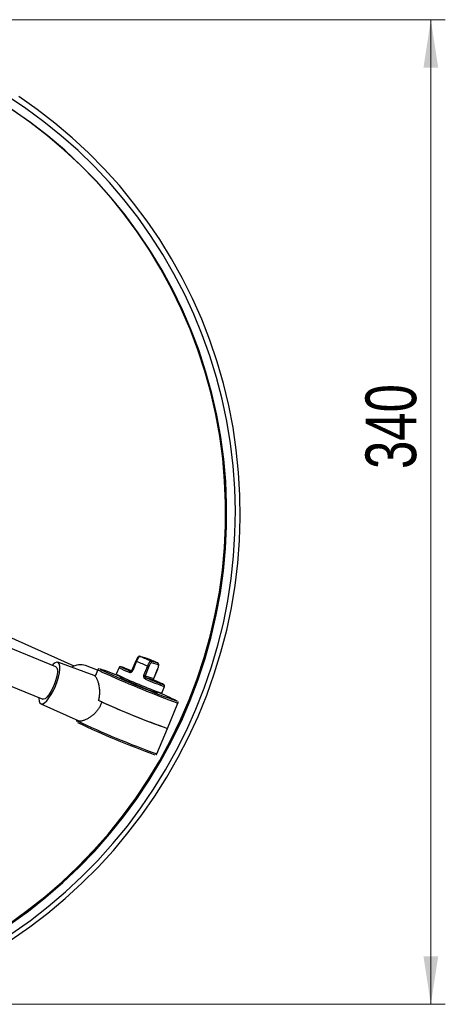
# Model space of a CAD drawing. Header units: millimetres. Extents: x 621 to 846, y 355 to 640.
# Tile 6 of 6: x 675 to 705, y 572 to 640. Entities that reach past the tile are written whole.
import ezdxf

# ---------------------------------------------------------------- set-up
doc = ezdxf.new("R2010")
doc.units = ezdxf.units.MM
doc.styles.add('SLDTEXTSTYLE0', font='TXT', dxfattribs={"width": 0.75})
doc.dimstyles.new('SLDDIMSTYLE2', dxfattribs={"dimtxt": 3.5, "dimasz": 3.302, "dimexe": 0, "dimexo": 0.0625, "dimgap": 0.875, "dimtad": 1, "dimdec": 0, "dimlfac": 5, "dimrnd": 1e-09, "dimzin": 12, "dimdsep": 46, "dimtxsty": 'SLDTEXTSTYLE0', "dimsah": 1, "dimcen": 0.09, "dimadec": 0, "dimazin": 3, "dimtfac": 1, "dimtofl": 0, "dimtmove": 0, "dimatfit": 3, "dimfxl": 0, "dimfrac": 2, "dimtolj": 1, "dimtzin": 12, "dimarcsym": 0})

# ---------------------------------------------------------------- blocks, each defined once
blk = doc.blocks.new('_D_2')
at = {"color": 7, "linetype": 'Continuous', "lineweight": 0}
for p, q in [((657.865, 639.514), (704.861, 639.514)), ((703.861, 639.514), (703.861, 571.514)), ((657.865, 571.514), (704.861, 571.514))]:
    blk.add_line(p, q, dxfattribs=at)
at = {"color": 7, "linetype": 'Continuous', "lineweight": 18}
for points in [[(703.861, 639.514), (703.353, 636.212), (704.369, 636.212)], [(703.861, 571.514), (704.369, 574.816), (703.353, 574.816)]]:
    blk.add_solid(points, dxfattribs=at)
at = {"color": 7, "linetype": 'Continuous', "lineweight": 18, "insert": (699.349, 608.488), "char_height": 3.5, "attachment_point": 1, "rotation": 90, "style": 'SLDTEXTSTYLE0'}
blk.add_mtext('340', dxfattribs=at)

msp = doc.modelspace()

# ---------------------------------------------------------------- linework, layer by layer
at = {"color": 7, "linetype": 'Continuous', "lineweight": 25}
for p, q in [((679.235, 594.875), (674.014, 597.195)), ((677.969, 594.811), (673.746, 596.538)), ((680.612, 594.214), (678.097, 595.137)), ((683.487, 595.229), (683.218, 594.582)), ((683.538, 595.205), (683.269, 594.559)), ((684.264, 595.397), (683.785, 595.544)), ((683.794, 595.541), (683.785, 595.544)), ((684.273, 595.394), (683.794, 595.541)), ((684.264, 595.397), (684.273, 595.394)), ((684.516, 595.237), (684.995, 595.09)), ((685.047, 594.96), (684.568, 595.106)), ((680.844, 594.593), (680.016, 594.909)), ((680.856, 594.622), (680.67, 594.175)), ((682.325, 594.769), (682.133, 594.307)), ((684.037, 594.236), (684.306, 594.882)), ((684.392, 594.848), (684.123, 594.202)), ((684.723, 594.018), (684.992, 594.664)), ((684.725, 594.018), (684.994, 594.664)), ((674.055, 593.819), (677.061, 592.589)), ((682.403, 594.174), (682.372, 594.1)), ((684.123, 594.202), (684.723, 594.018)), ((684.762, 593.892), (684.188, 594.068)), ((684.957, 593.024), (684.988, 593.098)), ((685.272, 593.001), (685.464, 593.462)), ((681.129, 592.4), (680.913, 592.489)), ((685.665, 590.563), (686.395, 592.317)), ((676.924, 592.267), (679.538, 591.085)), ((679.408, 591.144), (679.396, 591.115)), ((684.935, 588.809), (685.665, 590.563))]:
    msp.add_line(p, q, dxfattribs=at)
at = {"color": 8, "linetype": 'Continuous', "lineweight": 25}
for p, q in [((683.104, 594.524), (683.119, 594.519)), ((686.341, 592.446), (686.341, 592.449))]:
    msp.add_line(p, q, dxfattribs=at)
at = {"color": 7, "linetype": 'Continuous', "lineweight": 25, "flags": 128}
for points in [[(674.927, 576.409), (676.201, 577.309), (677.434, 578.266), (678.624, 579.278), (679.767, 580.342), (680.862, 581.456), (681.907, 582.619), (682.899, 583.827), (683.836, 585.079), (684.717, 586.371), (685.539, 587.701), (686.3, 589.067), (687.001, 590.465), (687.638, 591.893), (688.21, 593.348), (688.717, 594.827), (689.158, 596.326), (689.53, 597.844), (689.835, 599.375), (690.07, 600.919), (690.237, 602.471), (690.333, 604.027), (690.359, 605.586), (690.316, 607.144), (690.203, 608.697), (690.019, 610.243), (689.767, 611.778), (689.446, 613.3), (689.057, 614.804), (688.6, 616.289), (688.077, 617.75), (687.489, 619.185), (686.836, 620.592), (686.121, 621.966), (685.344, 623.306), (684.508, 624.608), (683.613, 625.871), (682.663, 627.091), (681.658, 628.265), (680.601, 629.393), (679.493, 630.47), (678.338, 631.495), (677.138, 632.467), (675.895, 633.382), (674.611, 634.239)], [(674.873, 575.966), (676.159, 576.861), (677.405, 577.812), (678.608, 578.818), (679.766, 579.877), (680.875, 580.986), (681.935, 582.144), (682.943, 583.348), (683.896, 584.596), (684.793, 585.885), (685.633, 587.212), (686.412, 588.576), (687.131, 589.973), (687.787, 591.399), (688.379, 592.854), (688.906, 594.333), (689.367, 595.833), (689.76, 597.352), (690.086, 598.887), (690.343, 600.434), (690.531, 601.99), (690.65, 603.553), (690.699, 605.118), (690.678, 606.683), (690.587, 608.245), (690.427, 609.801), (690.198, 611.346), (689.9, 612.88), (689.533, 614.397), (689.099, 615.896), (688.599, 617.372), (688.033, 618.824), (687.403, 620.248), (686.709, 621.642), (685.954, 623.002), (685.138, 624.326), (684.264, 625.611), (683.333, 626.854), (682.347, 628.054), (681.308, 629.207), (680.218, 630.312), (679.08, 631.366), (677.895, 632.367), (676.666, 633.313), (675.395, 634.201)], [(674.784, 577.064), (676.038, 577.965), (677.251, 578.922), (678.42, 579.933), (679.543, 580.996), (680.617, 582.108), (681.641, 583.269), (682.611, 584.474), (683.526, 585.722), (684.385, 587.01), (685.185, 588.335), (685.924, 589.695), (686.602, 591.087), (687.216, 592.507), (687.765, 593.954), (688.249, 595.423), (688.667, 596.913), (689.016, 598.419), (689.298, 599.939), (689.51, 601.469), (689.654, 603.007), (689.727, 604.549), (689.731, 606.092), (689.665, 607.632), (689.53, 609.168), (689.325, 610.695), (689.051, 612.21), (688.709, 613.71), (688.299, 615.192), (687.822, 616.653), (687.28, 618.09), (686.673, 619.5), (686.002, 620.879), (685.27, 622.226), (684.477, 623.538), (683.625, 624.811), (682.716, 626.043), (681.751, 627.231), (680.734, 628.374), (679.665, 629.468), (678.547, 630.511), (677.383, 631.501), (676.175, 632.437), (674.925, 633.316)], [(674.812, 577.048), (676.066, 577.949), (677.279, 578.906), (678.448, 579.917), (679.571, 580.98), (680.645, 582.093), (681.669, 583.253), (682.639, 584.458), (683.554, 585.706), (684.413, 586.994), (685.212, 588.319), (685.952, 589.679), (686.629, 591.071), (687.244, 592.491), (687.793, 593.938), (688.277, 595.407), (688.695, 596.897), (689.044, 598.403), (689.326, 599.923), (689.538, 601.453), (689.681, 602.991), (689.755, 604.533), (689.759, 606.076), (689.693, 607.617), (689.558, 609.152), (689.353, 610.679), (689.079, 612.194), (688.737, 613.694), (688.327, 615.176), (687.85, 616.637), (687.308, 618.074), (686.701, 619.484), (686.03, 620.864), (685.298, 622.211), (684.504, 623.522), (683.652, 624.795), (682.743, 626.027), (681.779, 627.215), (680.761, 628.358), (679.693, 629.452), (678.575, 630.495), (677.411, 631.486), (676.203, 632.421), (674.953, 633.3)], [(677.928, 593.496), (678.047, 593.808), (678.14, 594.116), (678.204, 594.403), (678.237, 594.658), (678.235, 594.869), (678.2, 595.024), (678.132, 595.118), (678.036, 595.145), (677.916, 595.105), (677.776, 594.999), (677.7, 594.921)], [(683.487, 595.229), (683.487, 595.229), (683.488, 595.229)], [(677.969, 594.811), (678.037, 594.743), (678.072, 594.61), (678.072, 594.419), (678.037, 594.184), (677.97, 593.917), (677.873, 593.638), (677.755, 593.362), (677.621, 593.107), (677.481, 592.89), (677.342, 592.723), (677.215, 592.618), (677.107, 592.581), (677.061, 592.589)], [(683.014, 594.451), (683.023, 594.469), (683.033, 594.485), (683.044, 594.499), (683.057, 594.511), (683.069, 594.519), (683.082, 594.524), (683.094, 594.526), (683.104, 594.524)], [(684.992, 594.664), (684.994, 594.664), (684.994, 594.664)], [(685.16, 593.717), (685.005, 593.786), (684.762, 593.892)], [(676.792, 592.7), (676.791, 592.63), (676.809, 592.447), (676.861, 592.321), (676.943, 592.26), (677.052, 592.267), (677.183, 592.34), (677.329, 592.478), (677.484, 592.672), (677.64, 592.914), (677.791, 593.193), (677.928, 593.496)]]:
    msp.add_lwpolyline(points, dxfattribs=at)
at = {"color": 8, "linetype": 'Continuous', "lineweight": 25, "flags": 128}
for points in [[(674.726, 577.082), (675.982, 577.983), (677.196, 578.941), (678.366, 579.953), (679.49, 581.017), (680.565, 582.13), (681.589, 583.292), (682.561, 584.498), (683.477, 585.747), (684.336, 587.036), (685.136, 588.363), (685.876, 589.724), (686.555, 591.117), (687.169, 592.538), (687.719, 593.986), (688.204, 595.457), (688.622, 596.948), (688.972, 598.455), (689.253, 599.976), (689.466, 601.508), (689.609, 603.047), (689.683, 604.591), (689.687, 606.135), (689.621, 607.677), (689.485, 609.214), (689.28, 610.742), (689.006, 612.258), (688.664, 613.76), (688.254, 615.243), (687.777, 616.705), (687.234, 618.144), (686.626, 619.555), (685.955, 620.936), (685.222, 622.284), (684.428, 623.597), (683.575, 624.871), (682.665, 626.104), (682.043, 626.883)], [(682.722, 594.732), (682.662, 594.754), (682.531, 594.802), (682.464, 594.823), (682.465, 594.815), (682.474, 594.81)], [(684.725, 594.018), (684.725, 594.018), (684.723, 594.018)], [(685.37, 593.602), (685.403, 593.593), (685.401, 593.601), (685.332, 593.637), (685.197, 593.7), (685.16, 593.717)]]:
    msp.add_lwpolyline(points, dxfattribs=at)
at = {"color": 8, "linetype": 'Continuous', "lineweight": 25}
for centre, radius, start, end in [((683.698, 595.624), 0.448, 241.97314, 249.13852), ((682.898, 598.039), 3.98, 239.14158, 249.37603), ((681.191, 594.887), 0.291, 226.1203, 251.34952), ((685.03, 599.73), 5.651, 241.40469, 249.10171), ((683.429, 594.978), 0.448, 241.97314, 249.13852), ((710.753, 659.07), 71.059, 245.68652, 249.95387), ((691.126, 609.97), 17.452, 246.49187, 251.06837), ((704.438, 643.468), 58.034, 244.43664, 250.36294)]:
    msp.add_arc(centre, radius, start, end, dxfattribs=at)
at = {"color": 7, "linetype": 'Continuous', "lineweight": 25}
for centre, radius, start, end in [((714.215, 666.978), 78.053, 246.85754, 247.4687), ((707.082, 649.831), 59.074, 246.78311, 247.54312), ((661.707, 540.8), 59.074, 66.78311, 67.54312), ((684.476, 595.146), 0.0995, 336.86072, 66.53139), ((684.955, 594.999), 0.0995, 336.86072, 66.53139), ((679.664, 593.876), 1.091, 71.15027, 123.69496), ((675.839, 578.951), 16.548, 66.67446, 71.86618), ((687.331, 607.491), 14.309, 244.17491, 246.41109), ((709.731, 656.559), 68.246, 245.66202, 249.95679), ((687.193, 604.383), 10.673, 243.75931, 247.4777), ((671.505, 565.604), 31.213, 68.01828, 68.93741), ((685.002, 596.514), 1.774, 246.88431, 249.88782), ((696.318, 623.96), 32.871, 244.43525, 250.36433), ((693.49, 617.167), 25.607, 244.2657, 250.53388), ((684.733, 595.868), 1.774, 246.88431, 249.88782), ((684.024, 594.051), 0.164, 329.04917, 5.82807), ((693.396, 615.711), 23.521, 246.95182, 250.04768), ((679.018, 578.175), 16.044, 62.84139, 68.19813), ((708.019, 652.327), 65.685, 245.68352, 250.10382), ((706.28, 647.966), 60.992, 245.64732, 250.246), ((705.271, 645.466), 60.292, 244.6432, 250.15467)]:
    msp.add_arc(centre, radius, start, end, dxfattribs=at)
for points, knots in [([(683.784, 595.543), (683.781, 595.544), (683.764, 595.552), (683.73, 595.549), (683.691, 595.536), (683.651, 595.507), (683.607, 595.457), (683.553, 595.37), (683.508, 595.281), (683.489, 595.23), (683.484, 595.217)], [0, 0, 0, 0, 0.020136, 0.110075, 0.194431, 0.299063, 0.4847, 0.72072, 0.928849, 1, 1, 1, 1]), ([(683.794, 595.541), (683.78, 595.541), (683.751, 595.54), (683.692, 595.482), (683.629, 595.391), (683.576, 595.292), (683.548, 595.228), (683.538, 595.205)], [0, 0, 0, 0, 0.22446, 0.45068, 0.671282, 0.884291, 1, 1, 1, 1]), ([(684.306, 594.882), (684.314, 594.902), (684.331, 594.943), (684.358, 595.001), (684.385, 595.055), (684.412, 595.105), (684.437, 595.148), (684.46, 595.184), (684.481, 595.211), (684.496, 595.228), (684.508, 595.237), (684.513, 595.237), (684.516, 595.237)], [0, 0, 0, 0, 0.1019031, 0.2067248, 0.3083532, 0.4128147, 0.5152177, 0.6204087, 0.7252955, 0.8330452, 0.9158561, 1, 1, 1, 1]), ([(684.568, 595.106), (684.562, 595.106), (684.548, 595.106), (684.516, 595.075), (684.475, 595.017), (684.432, 594.939), (684.405, 594.878), (684.392, 594.848)], [0, 0, 0, 0, 0.168964, 0.382698, 0.590095, 0.795004, 1, 1, 1, 1]), ([(685.004, 594.693), (685.012, 594.712), (685.036, 594.77), (685.062, 594.866), (685.074, 594.949), (685.068, 595.013), (685.039, 595.062), (685.01, 595.087), (684.993, 595.09), (684.991, 595.09)], [0, 0, 0, 0, 0.113837, 0.344201, 0.602215, 0.775864, 0.886525, 0.989746, 1, 1, 1, 1]), ([(680.94, 594.684), (680.937, 594.684), (680.929, 594.684), (680.904, 594.676), (680.873, 594.655), (680.863, 594.633), (680.859, 594.623)], [0, 0, 0, 0, 0.132218, 0.461247, 0.772229, 1, 1, 1, 1]), ([(682.725, 594.73), (682.693, 594.743), (682.602, 594.778), (682.504, 594.812), (682.464, 594.826), (682.428, 594.831), (682.406, 594.831), (682.379, 594.825), (682.351, 594.807), (682.33, 594.785), (682.326, 594.768), (682.325, 594.764)], [0, 0, 0, 0, 0.172373, 0.479405, 0.792276, 0.848654, 0.882352, 0.913563, 0.94893, 0.986999, 1, 1, 1, 1]), ([(683.014, 594.451), (683.03, 594.446), (683.066, 594.434), (683.126, 594.437), (683.186, 594.459), (683.238, 594.501), (683.259, 594.54), (683.269, 594.559)], [0, 0, 0, 0, 0.183342, 0.39825, 0.603493, 0.803014, 1, 1, 1, 1]), ([(683.152, 594.521), (683.143, 594.519), (683.128, 594.516), (683.117, 594.52), (683.112, 594.522)], [0, 0, 0, 0, 0.622979, 1, 1, 1, 1]), ([(683.217, 594.583), (683.216, 594.579), (683.211, 594.565), (683.195, 594.545), (683.17, 594.526), (683.154, 594.522), (683.145, 594.52)], [0, 0, 0, 0, 0.10174, 0.383739, 0.679948, 1, 1, 1, 1]), ([(684.992, 594.664), (684.999, 594.681), (685.018, 594.73), (685.044, 594.809), (685.061, 594.887), (685.064, 594.944), (685.052, 594.954), (685.047, 594.96)], [0, 0, 0, 0, 0.114754, 0.3263, 0.546291, 0.773277, 1, 1, 1, 1]), ([(680.913, 592.489), (680.935, 592.574), (680.967, 592.702), (680.987, 592.874), (680.996, 593.012), (680.995, 593.158), (680.983, 593.318), (680.963, 593.464), (680.936, 593.597), (680.907, 593.707), (680.875, 593.811), (680.839, 593.905), (680.802, 593.988), (680.762, 594.06), (680.722, 594.121), (680.682, 594.166), (680.644, 594.2), (680.621, 594.206), (680.61, 594.209)], [0, 0, 0, 0, 0.105322, 0.158689, 0.21303, 0.278532, 0.344655, 0.424951, 0.482411, 0.540657, 0.59931, 0.658813, 0.716583, 0.774818, 0.834613, 0.894985, 0.947259, 1, 1, 1, 1]), ([(684.037, 594.236), (684.033, 594.225), (684.021, 594.192), (684.021, 594.132), (684.047, 594.063), (684.096, 594.002), (684.142, 593.979), (684.165, 593.967)], [0, 0, 0, 0, 0.109034, 0.312539, 0.530032, 0.763836, 1, 1, 1, 1]), ([(684.188, 594.068), (684.176, 594.074), (684.153, 594.085), (684.128, 594.115), (684.115, 594.149), (684.115, 594.18), (684.121, 594.196), (684.123, 594.202)], [0, 0, 0, 0, 0.249498, 0.48631, 0.699345, 0.895396, 1, 1, 1, 1]), ([(684.732, 593.92), (684.728, 593.927), (684.719, 593.941), (684.715, 593.971), (684.717, 593.999), (684.724, 594.013), (684.726, 594.017)], [0, 0, 0, 0, 0.287232, 0.590536, 0.866344, 1, 1, 1, 1]), ([(684.762, 593.892), (684.756, 593.895), (684.742, 593.903), (684.732, 593.918), (684.726, 593.926)], [0, 0, 0, 0, 0.474555, 1, 1, 1, 1]), ([(685.464, 593.467), (685.467, 593.476), (685.474, 593.496), (685.47, 593.526), (685.46, 593.55), (685.448, 593.567), (685.437, 593.579), (685.423, 593.589), (685.402, 593.602), (685.354, 593.627), (685.271, 593.667), (685.186, 593.705), (685.156, 593.718)], [0, 0, 0, 0, 0.0297, 0.062961, 0.091747, 0.118466, 0.147183, 0.190232, 0.288867, 0.539864, 0.837012, 1, 1, 1, 1]), ([(681.129, 592.4), (681.118, 592.363), (681.083, 592.249), (681.017, 592.102), (680.938, 591.964), (680.851, 591.833), (680.753, 591.712), (680.619, 591.573), (680.474, 591.445), (680.319, 591.335), (680.19, 591.258), (680.089, 591.204), (679.991, 591.158), (679.897, 591.121), (679.81, 591.094), (679.731, 591.076), (679.659, 591.067), (679.59, 591.067), (679.557, 591.081), (679.539, 591.089)], [0, 0, 0, 0, 0.041528, 0.125485, 0.168009, 0.209481, 0.293198, 0.335473, 0.424486, 0.51449, 0.565726, 0.6173, 0.669971, 0.723043, 0.77431, 0.826001, 0.879122, 0.932778, 1, 1, 1, 1]), ([(686.392, 592.313), (686.394, 592.318), (686.404, 592.334), (686.404, 592.366), (686.397, 592.394), (686.391, 592.404), (686.388, 592.408)], [0, 0, 0, 0, 0.126621, 0.49688, 0.810494, 1, 1, 1, 1]), ([(679.397, 591.113), (679.393, 591.102), (679.385, 591.079), (679.39, 591.051), (679.395, 591.041), (679.396, 591.039)], [0, 0, 0, 0, 0.434306, 0.886777, 1, 1, 1, 1]), ([(684.858, 588.748), (684.859, 588.748), (684.868, 588.749), (684.894, 588.758), (684.923, 588.782), (684.93, 588.802), (684.933, 588.809)], [0, 0, 0, 0, 0.08402, 0.47246, 0.817492, 1, 1, 1, 1])]:
    msp.add_open_spline(points, degree=3, knots=knots, dxfattribs=at)
at = {"color": 8, "linetype": 'Continuous', "lineweight": 25}
msp.add_open_spline([(684.726, 593.926), (684.726, 593.926), (684.721, 593.933), (684.715, 593.954), (684.713, 593.986), (684.72, 594.008), (684.723, 594.018)], degree=3, knots=[0, 0, 0, 0, 0.007938, 0.35207, 0.679492, 1, 1, 1, 1], dxfattribs=at)

# ---------------------------------------------------------------- dimensions: what is measured, and where the dimension line sits
at = {"color": 7, "linetype": 'Continuous', "lineweight": 18}
dim = msp.add_linear_dim(base=(703.861, 571.514), p1=(656.865, 639.514), p2=(656.865, 571.514), angle=90, dimstyle='SLDDIMSTYLE2', dxfattribs=at)
dim.commit()
dim.dimension.update_dxf_attribs({"geometry": '_D_2', "text_midpoint": (703.861, 612.367), "dimtype": 160})

doc.saveas('drawing.dxf')
